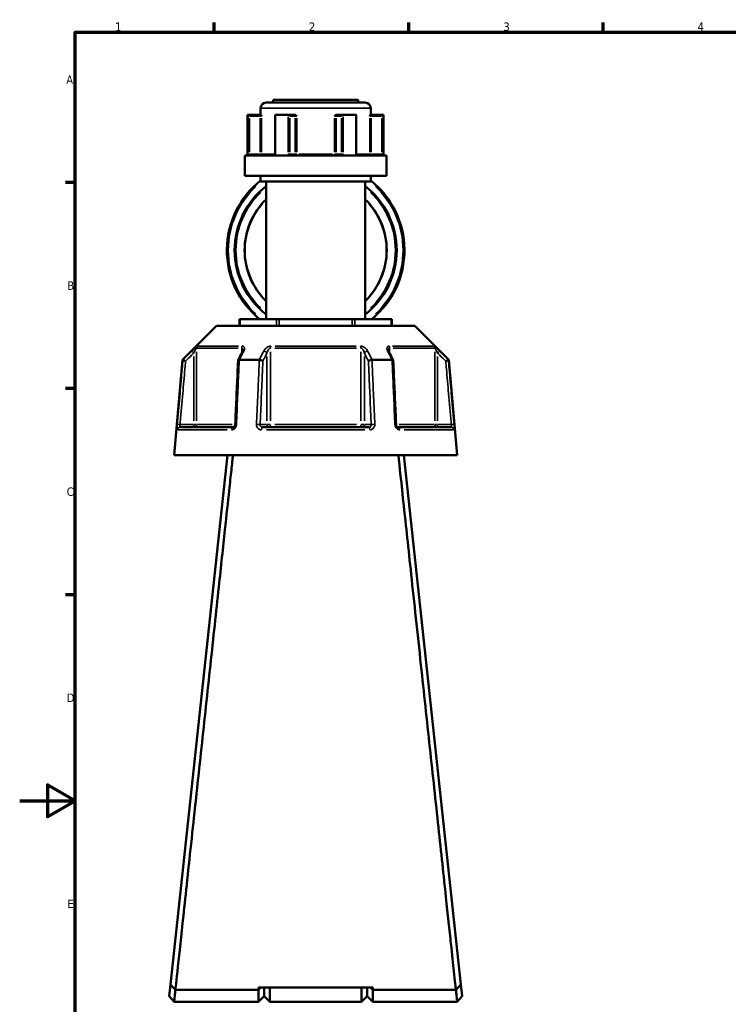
# Model space of a CAD drawing. Header units: millimetres. Extents: x 0 to 926, y 0 to 980.
# Tile 2 of 18: x 0 to 255, y 224 to 578. Entities that reach past the tile are written whole.
import ezdxf

# ---------------------------------------------------------------- set-up
doc = ezdxf.new("R2010")
doc.units = ezdxf.units.MM
for name, color, linetype, lineweight in [('Border (ANSI)', 7, 'Continuous', 70), ('Visible (ANSI)', 7, 'Continuous', 50), ('Visible Narrow (ANSI)', 7, 'Continuous', 35)]:
    doc.layers.add(name, color=color, linetype=linetype, lineweight=lineweight)
doc.styles.add('Note Text (ANSI)', font='tahoma.ttf')

# ---------------------------------------------------------------- blocks, each defined once
blk = doc.blocks.new('Borders Default Border')
at = {"layer": 'Border (ANSI)'}
for p, q in [((70.08, 574), (70.08, 577.45)), ((140.17, 574), (140.17, 577.45)), ((210.25, 574), (210.25, 577.45)), ((20, 519.75), (16.55, 519.75)), ((20, 445.5), (16.55, 445.5)), ((20, 371.25), (16.55, 371.25))]:
    blk.add_line(p, q, dxfattribs=at)
at = {"layer": 'Border (ANSI)', "flags": 128}
for points in [[(20, 20), (20, 574), (821, 574), (821, 20), (20, 20)], [(0, 297), (20, 297), (10, 302.77), (10, 291.23), (20, 297)]]:
    blk.add_lwpolyline(points, dxfattribs=at)
at = {"layer": 'Border (ANSI)', "char_height": 3.05, "attachment_point": 7, "style": 'Note Text (ANSI)'}
for s, insert in [('1', (34.35, 574.4)), ('2', (104.2, 574.4)), ('3', (174.26, 574.34)), ('4', (244.23, 574.4)), ('A', (16.78, 555.35)), ('B', (17.15, 481.1)), ('C', (16.95, 406.8)), ('D', (16.96, 332.6)), ('E', (17.21, 258.35))]:
    blk.add_mtext(s, dxfattribs=dict(at, insert=insert))

msp = doc.modelspace()

# ---------------------------------------------------------------- linework, layer by layer
at = {"layer": 'Visible (ANSI)'}
for p, q in [((86.788, 546.558), (86.788, 544.208)), ((88.788, 548.558), (124.488, 548.558)), ((91.338, 549.558), (121.938, 549.558)), ((91.338, 549.558), (91.338, 548.558)), ((121.938, 549.558), (121.938, 548.558)), ((126.488, 546.558), (126.488, 544.208)), ((82.138, 544.208), (82.272, 544.208)), ((82.138, 544.208), (82.138, 529.508)), ((86.602, 544.208), (82.272, 544.208)), ((82.278, 544.205), (82.775, 543.708)), ((86.963, 544.208), (86.602, 544.208)), ((91.989, 543.958), (91.989, 530.008)), ((92.238, 544.208), (96.672, 544.208)), ((98.837, 544.208), (96.672, 544.208)), ((99.076, 544.208), (98.837, 544.208)), ((114.439, 544.208), (114.2, 544.208)), ((116.604, 544.208), (114.439, 544.208)), ((116.604, 544.208), (121.038, 544.208)), ((121.287, 530.008), (121.287, 543.958)), ((126.674, 544.208), (126.313, 544.208)), ((131.004, 544.208), (126.674, 544.208)), ((130.501, 543.708), (130.998, 544.205)), ((131.004, 544.208), (131.138, 544.208)), ((131.138, 544.208), (131.138, 529.508)), ((81.138, 529.508), (132.138, 529.508)), ((81.138, 529.508), (81.138, 522.158)), ((132.138, 529.508), (132.138, 522.158)), ((81.138, 522.158), (132.138, 522.158)), ((86.788, 522.158), (86.788, 520.158)), ((126.488, 522.158), (126.488, 520.158)), ((86.788, 520.158), (126.488, 520.158)), ((88.788, 520.158), (88.788, 470.568)), ((124.488, 520.158), (124.488, 470.568)), ((79.253, 470.568), (79.387, 470.568)), ((79.253, 468.118), (79.253, 470.568)), ((79.387, 470.568), (92.579, 470.568)), ((92.579, 470.568), (93.445, 470.568)), ((93.445, 470.568), (119.831, 470.568)), ((119.831, 470.568), (120.697, 470.568)), ((120.697, 470.568), (133.889, 470.568)), ((133.889, 470.568), (134.023, 470.568)), ((134.023, 470.568), (134.023, 468.118)), ((70.889, 468.118), (58.639, 455.868)), ((70.889, 468.118), (142.387, 468.118)), ((142.387, 468.118), (154.637, 455.868)), ((58.639, 455.868), (55.638, 421.568)), ((58.639, 455.868), (58.82, 455.868)), ((79.125, 455.868), (86.333, 455.868)), ((126.943, 455.868), (134.151, 455.868)), ((154.456, 455.868), (154.637, 455.868)), ((154.637, 455.868), (157.638, 421.568)), ((57.809, 431.568), (76.941, 431.568)), ((87.506, 431.568), (125.77, 431.568)), ((136.335, 431.568), (155.467, 431.568)), ((74.838, 421.568), (54.313, 230.831)), ((55.638, 421.568), (157.638, 421.568)), ((158.963, 230.831), (138.438, 421.568)), ((54.313, 230.831), (53.852, 226.547)), ((159.424, 226.547), (158.963, 230.831)), ((56.108, 228.929), (56.108, 228.929)), ((86.088, 228.929), (56.116, 228.929)), ((127.188, 229.704), (86.088, 229.704)), ((86.898, 229.704), (86.088, 228.929)), ((86.088, 228.929), (86.088, 229.704)), ((86.088, 224.558), (86.088, 228.929)), ((88.088, 229.704), (88.088, 226.558)), ((88.088, 226.558), (88.088, 229.704)), ((90.088, 229.704), (90.088, 224.558)), ((123.188, 224.558), (123.188, 229.704)), ((125.188, 226.558), (125.188, 229.704)), ((125.188, 229.704), (125.188, 226.558)), ((127.188, 228.929), (126.378, 229.704)), ((127.188, 229.704), (127.188, 228.929)), ((127.188, 228.929), (127.188, 224.558)), ((157.16, 228.929), (127.188, 228.929)), ((157.168, 228.929), (157.168, 228.929)), ((55.638, 224.558), (53.852, 226.547)), ((55.638, 224.558), (86.088, 224.558)), ((88.088, 226.558), (86.088, 224.558)), ((88.088, 226.558), (90.088, 224.558)), ((90.088, 224.558), (123.188, 224.558)), ((125.188, 226.558), (123.188, 224.558)), ((125.188, 226.558), (127.188, 224.558)), ((127.188, 224.558), (157.638, 224.558)), ((159.424, 226.547), (157.638, 224.558))]:
    msp.add_line(p, q, dxfattribs=at)
for centre, radius, start, end in [((88.788, 546.558), 2, 90, 180), ((124.488, 546.558), 2, 0, 90), ((106.638, 495.363), 32, 128.33896, 230.79087), ((106.638, 495.363), 29.207, 127.67274, 232.32726), ((106.638, 495.363), 29.207, 307.67274, 52.32726), ((106.638, 495.363), 32, 309.20913, 51.66104), ((106.638, 495.363), 25.6, 134.20803, 225.79197), ((106.638, 495.363), 25.6, 314.20803, 45.79197)]:
    msp.add_arc(centre, radius, start, end, dxfattribs=at)
for centre, major_axis, ratio, start_param, end_param in [((92.489, 543.708), (-0.433, 0.433), 0.5773503, 5.8664565, 6.8067841), ((96.923, 543.708), (0.433, -0.433), 0.5773503, 1.0471976, 2.5111239), ((116.353, 543.708), (-0.433, -0.433), 0.5773503, 3.7720614, 5.2359878), ((120.787, 543.708), (0.433, 0.433), 0.5773503, 5.7595865, 6.6999141), ((6037.72, -11087.714), (198.252, -16295.014), 0.5090017, 3.9187165, 3.9189842), ((-5745.762, -10933.386), (196.526, 16077.194), 0.5090436, 5.5058211, 5.5060925)]:
    msp.add_ellipse(centre, major_axis=major_axis, ratio=ratio, start_param=start_param, end_param=end_param, dxfattribs=at)
for points in [[(82.272, 544.208), (82.274, 544.208), (82.276, 544.207), (82.278, 544.205)], [(92.195, 544.205), (92.209, 544.207), (92.224, 544.208), (92.238, 544.208)], [(96.672, 544.208), (96.688, 544.208), (96.705, 544.207), (96.721, 544.205)], [(116.555, 544.205), (116.571, 544.207), (116.588, 544.208), (116.604, 544.208)], [(121.038, 544.208), (121.052, 544.208), (121.067, 544.207), (121.081, 544.205)], [(130.998, 544.205), (131, 544.207), (131.002, 544.208), (131.004, 544.208)], [(58.82, 455.868), (58.82, 455.868), (58.821, 455.868), (58.822, 455.868)], [(79.104, 455.868), (79.111, 455.868), (79.118, 455.868), (79.125, 455.868)], [(86.333, 455.868), (86.34, 455.868), (86.348, 455.868), (86.356, 455.868)], [(126.92, 455.868), (126.928, 455.868), (126.936, 455.868), (126.943, 455.868)], [(134.151, 455.868), (134.158, 455.868), (134.165, 455.868), (134.172, 455.868)], [(154.454, 455.868), (154.455, 455.868), (154.456, 455.868), (154.456, 455.868)], [(56.116, 228.929), (56.113, 228.929), (56.111, 228.929), (56.108, 228.929)], [(157.168, 228.929), (157.165, 228.929), (157.163, 228.929), (157.16, 228.929)]]:
    msp.add_open_spline(points, degree=3, dxfattribs=at)
for points, knots in [([(86.963, 544.208), (86.974, 544.208), (86.986, 544.191), (87.014, 544.122), (87.028, 544.061), (87.059, 543.917), (87.075, 543.817), (87.094, 543.71), (87.094, 543.709), (87.094, 543.708)], [0.236796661, 0.236796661, 0.236796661, 0.236796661, 0.258427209, 0.258427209, 0.288047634, 0.288047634, 0.330048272, 0.330048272, 0.330344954, 0.330344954, 0.330344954, 0.330344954]), ([(99.076, 544.208), (99.155, 544.208), (99.233, 544.191), (99.411, 544.122), (99.501, 544.061), (99.679, 543.917), (99.773, 543.817), (99.872, 543.71), (99.873, 543.709), (99.873, 543.708)], [0.236796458, 0.236796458, 0.236796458, 0.236796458, 0.258426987, 0.258426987, 0.288047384, 0.288047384, 0.330047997, 0.330047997, 0.330344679, 0.330344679, 0.330344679, 0.330344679]), ([(113.403, 543.708), (113.403, 543.709), (113.404, 543.71), (113.503, 543.817), (113.597, 543.917), (113.775, 544.061), (113.865, 544.122), (114.043, 544.191), (114.121, 544.208), (114.2, 544.208)], [-0.000316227, -0.000316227, -0.000316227, -0.000316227, 0, 0, 0.044767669, 0.044767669, 0.076339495, 0.076339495, 0.09939507, 0.09939507, 0.09939507, 0.09939507]), ([(126.182, 543.708), (126.182, 543.709), (126.182, 543.71), (126.201, 543.817), (126.217, 543.917), (126.248, 544.061), (126.262, 544.122), (126.29, 544.191), (126.302, 544.208), (126.313, 544.208)], [-0.000316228, -0.000316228, -0.000316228, -0.000316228, 0, 0, 0.044767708, 0.044767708, 0.076339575, 0.076339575, 0.09939518, 0.09939518, 0.09939518, 0.09939518]), ([(91.688, 529.508), (91.704, 529.508), (91.722, 529.511), (91.766, 529.529), (91.793, 529.544), (91.846, 529.592), (91.872, 529.623), (91.918, 529.696), (91.937, 529.736), (91.967, 529.824), (91.978, 529.871), (91.988, 529.949), (91.989, 529.979), (91.989, 530.008)], [0.15574903, 0.15574903, 0.15574903, 0.15574903, 0.18730041, 0.18730041, 0.21885178, 0.21885178, 0.24759391, 0.24759391, 0.27342656, 0.27342656, 0.2985113, 0.2985113, 0.31350591, 0.31350591, 0.31350591, 0.31350591]), ([(121.287, 530.008), (121.287, 529.959), (121.292, 529.91), (121.311, 529.816), (121.325, 529.772), (121.36, 529.692), (121.381, 529.656), (121.427, 529.596), (121.451, 529.572), (121.499, 529.534), (121.523, 529.523), (121.56, 529.51), (121.575, 529.508), (121.588, 529.508)], [0.631886, 0.631886, 0.631886, 0.631886, 0.65674575, 0.65674575, 0.68167517, 0.68167517, 0.70694048, 0.70694048, 0.73333976, 0.73333976, 0.76349458, 0.76349458, 0.78964289, 0.78964289, 0.78964289, 0.78964289]), ([(80.391, 459.303), (80.391, 459.289), (80.39, 459.268), (80.384, 459.218), (80.378, 459.188), (80.363, 459.122), (80.353, 459.085), (80.327, 459.006), (80.311, 458.964), (80.274, 458.876), (80.253, 458.83), (80.229, 458.783)], [0.20265986, 0.20265986, 0.20265986, 0.20265986, 0.23121109, 0.23121109, 0.25976233, 0.25976233, 0.28831356, 0.28831356, 0.3168648, 0.3168648, 0.34541603, 0.34541603, 0.34541603, 0.34541603]), ([(133.047, 458.783), (133.023, 458.83), (133.002, 458.876), (132.965, 458.964), (132.949, 459.006), (132.923, 459.085), (132.913, 459.122), (132.898, 459.188), (132.892, 459.218), (132.886, 459.268), (132.885, 459.289), (132.885, 459.303)], [0, 0, 0, 0, 0.02855139, 0.02855139, 0.05710278, 0.05710278, 0.08565416, 0.08565416, 0.11420555, 0.11420555, 0.14275694, 0.14275694, 0.14275694, 0.14275694]), ([(59.782, 455.418), (59.781, 455.419), (59.779, 455.42), (59.66, 455.476), (59.542, 455.531), (59.321, 455.634), (59.219, 455.682), (59.042, 455.765), (58.969, 455.799), (58.864, 455.848), (58.832, 455.863), (58.822, 455.868)], [-0.15371258, -0.15371258, -0.15371258, -0.15371258, -0.15323729, -0.15323729, -0.11409168, -0.11409168, -0.07545593, -0.07545593, -0.03695789, -0.03695789, 0, 0, 0, 0]), ([(78.668, 455.645), (78.601, 454.109), (78.534, 452.574), (78.399, 449.503), (78.331, 447.967), (78.196, 444.896), (78.129, 443.361), (77.994, 440.29), (77.927, 438.754), (77.792, 435.683), (77.725, 434.148), (77.657, 432.612)], [0.585191, 0.585191, 0.585191, 0.585191, 1.0476138, 1.0476138, 1.5100365, 1.5100365, 1.9724593, 1.9724593, 2.4348821, 2.4348821, 2.8973048, 2.8973048, 2.8973048, 2.8973048]), ([(79.104, 455.868), (79.003, 455.863), (78.916, 455.848), (78.775, 455.799), (78.724, 455.765), (78.679, 455.699), (78.67, 455.673), (78.668, 455.645)], [-0.153595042, -0.153595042, -0.153595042, -0.153595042, -0.116550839, -0.116550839, -0.077962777, -0.077962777, -0.055255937, -0.055255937, -0.055255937, -0.055255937]), ([(87.627, 455.418), (87.626, 455.419), (87.625, 455.42), (87.565, 455.476), (87.486, 455.531), (87.298, 455.634), (87.19, 455.682), (86.956, 455.765), (86.832, 455.799), (86.586, 455.848), (86.467, 455.863), (86.356, 455.868)], [-0.15371258, -0.15371258, -0.15371258, -0.15371258, -0.15323743, -0.15323743, -0.11409174, -0.11409174, -0.0754562, -0.0754562, -0.03695796, -0.03695796, 0, 0, 0, 0]), ([(126.92, 455.868), (126.809, 455.863), (126.69, 455.848), (126.444, 455.799), (126.32, 455.765), (126.086, 455.682), (125.978, 455.634), (125.79, 455.531), (125.711, 455.476), (125.651, 455.42), (125.65, 455.419), (125.649, 455.418)], [-0.15359506, -0.15359506, -0.15359506, -0.15359506, -0.11655085, -0.11655085, -0.07796276, -0.07796276, -0.03923705, -0.03923705, 0, 0, 0.00047625, 0.00047625, 0.00047625, 0.00047625]), ([(134.608, 455.645), (134.606, 455.673), (134.597, 455.699), (134.552, 455.765), (134.501, 455.799), (134.36, 455.848), (134.273, 455.863), (134.172, 455.868)], [-0.098110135, -0.098110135, -0.098110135, -0.098110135, -0.075456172, -0.075456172, -0.036957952, -0.036957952, 0, 0, 0, 0]), ([(135.619, 432.612), (135.551, 434.148), (135.484, 435.683), (135.349, 438.754), (135.282, 440.29), (135.147, 443.361), (135.079, 444.896), (134.945, 447.967), (134.877, 449.503), (134.742, 452.574), (134.675, 454.109), (134.608, 455.645)], [1.2046153, 1.2046153, 1.2046153, 1.2046153, 1.6670381, 1.6670381, 2.1294609, 2.1294609, 2.5918836, 2.5918836, 3.0543064, 3.0543064, 3.5167292, 3.5167292, 3.5167292, 3.5167292]), ([(154.454, 455.868), (154.444, 455.863), (154.412, 455.848), (154.307, 455.799), (154.234, 455.765), (154.057, 455.682), (153.955, 455.634), (153.734, 455.531), (153.616, 455.476), (153.497, 455.42), (153.495, 455.419), (153.494, 455.418)], [-0.15359492, -0.15359492, -0.15359492, -0.15359492, -0.11655078, -0.11655078, -0.07796289, -0.07796289, -0.03923697, -0.03923697, 0, 0, 0.0004764, 0.0004764, 0.0004764, 0.0004764]), ([(77.657, 432.612), (77.653, 432.513), (77.638, 432.413), (77.589, 432.222), (77.555, 432.131), (77.473, 431.966), (77.426, 431.893), (77.325, 431.768), (77.271, 431.717), (77.164, 431.636), (77.112, 431.609), (77.017, 431.574), (76.976, 431.568), (76.941, 431.568)], [0, 0, 0, 0, 0.05067005, 0.05067005, 0.10084685, 0.10084685, 0.1507669, 0.1507669, 0.20138762, 0.20138762, 0.25586434, 0.25586434, 0.31481094, 0.31481094, 0.31481094, 0.31481094]), ([(136.335, 431.568), (136.298, 431.568), (136.253, 431.575), (136.146, 431.617), (136.083, 431.653), (135.963, 431.756), (135.908, 431.816), (135.808, 431.958), (135.763, 432.038), (135.69, 432.212), (135.662, 432.306), (135.63, 432.472), (135.622, 432.542), (135.619, 432.612)], [0, 0, 0, 0, 0.06296271, 0.06296271, 0.12592542, 0.12592542, 0.17893056, 0.17893056, 0.22915943, 0.22915943, 0.27910739, 0.27910739, 0.31481354, 0.31481354, 0.31481354, 0.31481354]), ([(56.108, 228.929), (56.231, 230.069), (56.612, 233.6), (57.754, 244.187), (58.456, 250.698), (60.197, 266.858), (61.259, 276.717), (63.393, 296.529), (64.439, 306.238), (65.503, 316.125), (66.035, 321.069), (66.572, 326.056), (67.642, 336.006), (68.176, 340.969), (69.229, 350.756), (69.748, 355.581), (70.759, 364.982), (71.251, 369.559), (72.126, 377.7), (72.514, 381.313), (73.257, 388.226), (73.612, 391.525), (74.515, 399.935), (75.027, 404.695), (75.762, 411.538), (76.024, 413.983), (76.483, 418.251), (76.679, 420.075), (76.839, 421.568)], [-3.0502154, -3.0502154, -3.0502154, -3.0502154, -2.6700963, -2.6700963, -2.3411623, -2.3411623, -1.985675, -1.985675, -1.6839871, -1.6839871, -1.6839871, -1.5331432, -1.5331432, -1.3822992, -1.3822992, -1.2314553, -1.2314553, -1.0806113, -1.0806113, -0.952394, -0.952394, -0.8241766, -0.8241766, -0.6062071, -0.6062071, -0.4615453, -0.4615453, -0.3168834, -0.3168834, -0.3168834, -0.3168834]), ([(136.437, 421.568), (136.861, 417.62), (137.535, 411.345), (139.161, 396.207), (140.059, 387.848), (142.137, 368.514), (143.334, 357.382), (145.626, 336.075), (146.709, 326.012), (147.773, 316.125), (148.305, 311.181), (148.833, 306.282), (149.866, 296.682), (150.373, 291.982), (151.352, 282.886), (151.826, 278.492), (152.729, 270.106), (153.159, 266.116), (153.905, 259.192), (154.229, 256.189), (154.832, 250.589), (155.112, 247.992), (155.803, 241.585), (156.168, 238.201), (156.65, 233.729), (156.809, 232.253), (157.043, 230.084), (157.122, 229.348), (157.168, 228.929)], [0.3168834, 0.3168834, 0.3168834, 0.3168834, 0.6992602, 0.6992602, 1.0272087, 1.0272087, 1.3822992, 1.3822992, 1.6839871, 1.6839871, 1.6839871, 1.8348311, 1.8348311, 1.985675, 1.985675, 2.1365189, 2.1365189, 2.2873629, 2.2873629, 2.4155802, 2.4155802, 2.5437976, 2.5437976, 2.7617671, 2.7617671, 2.9107735, 2.9107735, 3.0502154, 3.0502154, 3.0502154, 3.0502154]), ([(56.108, 228.929), (55.81, 229.245), (55.511, 229.562), (54.913, 230.195), (54.612, 230.514), (54.313, 230.831)], [-0.28272069, -0.28272069, -0.28272069, -0.28272069, -0.14230343, -0.14230343, 0, 0, 0, 0]), ([(158.963, 230.831), (158.666, 230.517), (158.367, 230.2), (157.769, 229.566), (157.468, 229.247), (157.168, 228.929)], [-0.28270286, -0.28270286, -0.28270286, -0.28270286, -0.14137098, -0.14137098, 0, 0, 0, 0]), ([(55.638, 224.559), (55.638, 224.559), (55.641, 224.583), (55.671, 224.857), (55.752, 225.595), (55.946, 227.373), (56.026, 228.105), (56.116, 228.929)], [3.14159265, 3.14159265, 3.14159265, 3.14159265, 3.25804905, 3.25804905, 3.78203526, 3.78203526, 4.05946456, 4.05946456, 4.05946456, 4.05946456]), ([(157.16, 228.929), (157.25, 228.105), (157.33, 227.373), (157.524, 225.595), (157.605, 224.857), (157.635, 224.583), (157.638, 224.559), (157.638, 224.559)], [-4.05946456, -4.05946456, -4.05946456, -4.05946456, -3.78203526, -3.78203526, -3.25804905, -3.25804905, -3.14159265, -3.14159265, -3.14159265, -3.14159265])]:
    msp.add_open_spline(points, degree=3, knots=knots, dxfattribs=at)
at = {"layer": 'Visible Narrow (ANSI)'}
for p, q in [((126.244, 546.558), (87.032, 546.558)), ((82.278, 543.496), (82.278, 530.718)), ((82.775, 530.693), (82.775, 543.023)), ((82.966, 543.708), (86.41, 543.708)), ((86.602, 544.207), (86.602, 543.747)), ((86.602, 543.023), (86.602, 530.693)), ((86.637, 543.708), (87.087, 543.708)), ((87.094, 530.693), (87.094, 543.023)), ((92.195, 530.718), (92.195, 543.496)), ((96.721, 543.496), (96.721, 530.718)), ((97.356, 530.693), (97.356, 543.023)), ((97.452, 543.708), (99.174, 543.708)), ((99.27, 543.023), (99.27, 530.693)), ((99.288, 543.708), (99.84, 543.708)), ((99.873, 530.693), (99.873, 543.023)), ((113.403, 543.023), (113.403, 530.693)), ((113.436, 543.708), (113.988, 543.708)), ((114.006, 530.693), (114.006, 543.023)), ((114.102, 543.708), (115.824, 543.708)), ((115.919, 543.023), (115.919, 530.693)), ((116.555, 530.718), (116.555, 543.496)), ((121.081, 543.496), (121.081, 530.718)), ((126.182, 543.023), (126.182, 530.693)), ((126.189, 543.708), (126.639, 543.708)), ((126.674, 543.747), (126.674, 544.207)), ((126.674, 530.693), (126.674, 543.023)), ((126.866, 543.708), (130.31, 543.708)), ((130.501, 543.023), (130.501, 530.693)), ((130.998, 530.718), (130.998, 543.496)), ((82.738, 530.008), (82.283, 530.008)), ((86.41, 530.008), (82.966, 530.008)), ((86.602, 529.969), (86.602, 529.51)), ((87.087, 530.008), (86.637, 530.008)), ((87.2, 530.008), (91.617, 530.008)), ((92.176, 530.008), (91.99, 530.008)), ((97.337, 530.008), (96.755, 530.008)), ((99.174, 530.008), (97.452, 530.008)), ((99.84, 530.008), (99.288, 530.008)), ((100.526, 530.008), (112.75, 530.008)), ((113.988, 530.008), (113.436, 530.008)), ((115.824, 530.008), (114.102, 530.008)), ((116.521, 530.008), (115.939, 530.008)), ((121.286, 530.008), (121.1, 530.008)), ((121.659, 530.008), (126.076, 530.008)), ((126.639, 530.008), (126.189, 530.008)), ((126.674, 529.51), (126.674, 529.969)), ((130.31, 530.008), (126.866, 530.008)), ((130.993, 530.008), (130.538, 530.008)), ((79.387, 468.241), (79.387, 470.446)), ((92.579, 470.446), (92.579, 468.241)), ((93.445, 468.241), (93.445, 470.446)), ((119.831, 470.446), (119.831, 468.241)), ((120.697, 468.241), (120.697, 470.446)), ((133.889, 470.446), (133.889, 468.241)), ((62.011, 459.035), (62.656, 458.387)), ((63.7, 433.945), (63.7, 458.726)), ((78.707, 460.103), (63.962, 460.103)), ((64.25, 460.81), (78.895, 460.81)), ((80.005, 460.015), (80.005, 458.425)), ((90.333, 433.945), (90.333, 458.726)), ((121.383, 460.103), (91.893, 460.103)), ((91.993, 460.81), (121.283, 460.81)), ((122.943, 458.726), (122.943, 433.945)), ((133.271, 458.425), (133.271, 460.015)), ((134.381, 460.81), (149.026, 460.81)), ((149.314, 460.103), (134.569, 460.103)), ((149.576, 458.726), (149.576, 433.945)), ((150.62, 458.387), (151.265, 459.035)), ((62.71, 457.045), (62.71, 433.856)), ((89.09, 457.045), (89.09, 433.856)), ((124.186, 433.856), (124.186, 457.045)), ((150.566, 433.856), (150.566, 457.045)), ((57.702, 432.575), (56.792, 432.655)), ((74.765, 430.655), (57.108, 430.655)), ((62.463, 432.568), (58.023, 432.568)), ((62.71, 432.49), (62.71, 431.571)), ((63.688, 432.568), (62.781, 432.568)), ((63.935, 432.568), (76.544, 432.568)), ((88.967, 432.568), (86.747, 432.568)), ((124.295, 430.655), (88.981, 430.655)), ((90.265, 432.568), (89.128, 432.568)), ((91.893, 432.568), (121.383, 432.568)), ((124.148, 432.568), (123.011, 432.568)), ((126.529, 432.568), (124.309, 432.568)), ((136.732, 432.568), (149.341, 432.568)), ((156.168, 430.655), (138.511, 430.655)), ((150.495, 432.568), (149.588, 432.568)), ((150.566, 431.571), (150.566, 432.49)), ((155.253, 432.568), (150.813, 432.568)), ((156.484, 432.655), (155.574, 432.575))]:
    msp.add_line(p, q, dxfattribs=at)
for radius, start, end in [(31.5, 133.27263, 226.72737), (31.5, 313.27263, 46.72737), (28.707, 133.6026, 226.3974), (28.707, 313.6026, 46.3974), (25.454, 139.07662, 220.92338), (25.454, 319.07662, 40.92338)]:
    msp.add_arc((106.638, 495.363), radius, start, end, dxfattribs=at)
for centre, major_axis, ratio, start_param, end_param in [((98.837, 543.708), (0, 0.5), 0.8660254, 4.7909288, 6.2046455), ((114.439, 543.708), (0, 0.5), 0.8660254, 0.0785398, 1.4922565), ((86.602, 530.008), (0, -0.5), 0.9845793, 0.0785398, 1.4922565), ((99.703, 530.008), (0, -0.5), 0.8660254, 4.7909288, 6.2046455), ((99.703, 530.008), (0, -0.5), 0.3407884, 0.0785398, 1.4922565), ((113.573, 530.008), (0, -0.5), 0.3407884, 4.7909288, 6.2046455), ((113.573, 530.008), (0, -0.5), 0.8660254, 0.0785398, 1.4922565), ((126.674, 530.008), (0, -0.5), 0.9845793, 4.7909288, 6.2046455), ((64.69, 460.103), (0, -1), 0.9904959, 3.9662607, 4.6731191), ((80.62, 460.103), (0, 1), 0.6143631, 0.8246681, 1.5315264), ((81.123, 458.334), (-0.894, 0.449), 0.6136988, 5.5048942, 6.2422226), ((88.224, 458.334), (-0.894, 0.449), 0.6136988, 3.9026286, 5.2571626), ((90.709, 460.103), (0, -1), 0.3761328, 3.9662607, 4.6731191), ((122.567, 460.103), (0, 1), 0.3761328, 4.7516589, 5.4585172), ((125.052, 458.334), (-0.894, -0.449), 0.6136988, 4.1676154, 5.5221494), ((132.153, 458.334), (0.894, 0.449), 0.6136988, 0.0409627, 0.7782911), ((132.656, 460.103), (0, -1), 0.6143631, 1.6100662, 2.3169246), ((148.585, 460.103), (0, 1), 0.9904959, 4.7516589, 5.4585172), ((57.809, 430.568), (0, 1), 0.992287, 0.0741765, 1.4093534), ((62.71, 432.568), (0, -1), 0.9904959, 0.0785398, 1.4922565), ((76.941, 430.568), (0, 1), 0.6034974, 0.0741765, 1.4093534), ((78.656, 432.568), (-0.999, 0.044), 0.0757423, 5.369153, 6.2350783), ((85.758, 432.568), (0.999, -0.044), 0.0757423, 0.5996329, 1.9382948), ((87.506, 430.568), (0, 1), 0.3887896, 0.0741765, 1.4093534), ((89.957, 432.568), (0, -1), 0.8660254, 4.7909288, 6.2046455), ((89.957, 432.568), (0, -1), 0.3761328, 0.0785398, 1.4922565), ((123.319, 432.568), (0, -1), 0.3761328, 4.7909288, 6.2046455), ((123.319, 432.568), (0, -1), 0.8660254, 0.0785398, 1.4922565), ((125.77, 430.568), (0, 1), 0.3887896, 4.8738319, 6.2090088), ((127.518, 432.568), (0.999, 0.044), 0.0757423, 1.2032978, 2.5419597), ((134.62, 432.568), (0.999, 0.044), 0.0757423, 0.048107, 0.9140323), ((136.335, 430.568), (0, 1), 0.6034974, 4.8738319, 6.2090088), ((150.566, 432.568), (0, -1), 0.9904959, 4.7909288, 6.2046455), ((155.467, 430.568), (0, 1), 0.992287, 4.8738319, 6.2090088)]:
    msp.add_ellipse(centre, major_axis=major_axis, ratio=ratio, start_param=start_param, end_param=end_param, dxfattribs=at)
for points, knots in [([(82.278, 530.008), (82.278, 529.944), (82.278, 529.879), (82.282, 529.714), (82.286, 529.616), (82.292, 529.52), (82.292, 529.514), (82.293, 529.508)], [0.631886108, 0.631886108, 0.631886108, 0.631886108, 0.651250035, 0.651250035, 0.682232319, 0.682232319, 0.684271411, 0.684271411, 0.684271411, 0.684271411]), ([(82.903, 529.508), (82.896, 529.508), (82.889, 529.51), (82.858, 529.526), (82.836, 529.561), (82.806, 529.656), (82.796, 529.708), (82.783, 529.812), (82.779, 529.861), (82.776, 529.944), (82.775, 529.976), (82.775, 530.008)], [-0.78964304, -0.78964304, -0.78964304, -0.78964304, -0.77486935, -0.77486935, -0.72250929, -0.72250929, -0.68223232, -0.68223232, -0.65125004, -0.65125004, -0.63188611, -0.63188611, -0.63188611, -0.63188611]), ([(92.084, 529.508), (92.116, 529.575), (92.141, 529.646), (92.183, 529.813), (92.195, 529.911), (92.195, 530.008)], [0.261120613, 0.261120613, 0.261120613, 0.261120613, 0.28428582, 0.28428582, 0.313505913, 0.313505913, 0.313505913, 0.313505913]), ([(96.721, 530.008), (96.721, 529.944), (96.727, 529.879), (96.757, 529.714), (96.791, 529.616), (96.841, 529.52), (96.844, 529.514), (96.847, 529.508)], [0.63188605, 0.63188605, 0.63188605, 0.63188605, 0.651253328, 0.651253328, 0.682240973, 0.682240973, 0.684271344, 0.684271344, 0.684271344, 0.684271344]), ([(97.854, 529.508), (97.829, 529.508), (97.804, 529.51), (97.694, 529.526), (97.612, 529.561), (97.492, 529.656), (97.449, 529.708), (97.393, 529.812), (97.375, 529.861), (97.36, 529.944), (97.356, 529.976), (97.356, 530.008)], [-0.78964294, -0.78964294, -0.78964294, -0.78964294, -0.77489403, -0.77489403, -0.72252491, -0.72252491, -0.68224097, -0.68224097, -0.65125333, -0.65125333, -0.63188605, -0.63188605, -0.63188605, -0.63188605]), ([(115.919, 530.008), (115.919, 529.976), (115.916, 529.944), (115.901, 529.861), (115.883, 529.812), (115.827, 529.708), (115.784, 529.656), (115.664, 529.561), (115.582, 529.526), (115.472, 529.51), (115.447, 529.508), (115.422, 529.508)], [-0.63188605, -0.63188605, -0.63188605, -0.63188605, -0.61251883, -0.61251883, -0.58153129, -0.58153129, -0.54124748, -0.54124748, -0.48887853, -0.48887853, -0.47412916, -0.47412916, -0.47412916, -0.47412916]), ([(116.429, 529.508), (116.432, 529.514), (116.435, 529.52), (116.485, 529.616), (116.519, 529.714), (116.549, 529.879), (116.555, 529.944), (116.555, 530.008)], [0.579500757, 0.579500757, 0.579500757, 0.579500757, 0.58153129, 0.58153129, 0.612518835, 0.612518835, 0.63188605, 0.63188605, 0.63188605, 0.63188605]), ([(121.081, 530.008), (121.081, 529.944), (121.087, 529.879), (121.113, 529.714), (121.143, 529.616), (121.187, 529.52), (121.189, 529.514), (121.192, 529.508)], [0.631886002, 0.631886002, 0.631886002, 0.631886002, 0.65125392, 0.65125392, 0.682242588, 0.682242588, 0.684271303, 0.684271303, 0.684271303, 0.684271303]), ([(130.501, 530.008), (130.501, 529.96), (130.5, 529.911), (130.492, 529.79), (130.483, 529.721), (130.454, 529.591), (130.43, 529.54), (130.393, 529.512), (130.383, 529.508), (130.372, 529.508)], [-0.2354349, -0.2354349, -0.2354349, -0.2354349, -0.20621481, -0.20621481, -0.15946266, -0.15946266, -0.09868487, -0.09868487, -0.07767797, -0.07767797, -0.07767797, -0.07767797]), ([(130.983, 529.508), (130.988, 529.575), (130.991, 529.646), (130.997, 529.813), (130.998, 529.911), (130.998, 530.008)], [0.183049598, 0.183049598, 0.183049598, 0.183049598, 0.206214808, 0.206214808, 0.235434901, 0.235434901, 0.235434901, 0.235434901]), ([(62.005, 459.041), (61.745, 458.781), (61.484, 458.521), (61.223, 458.262), (60.422, 457.464), (59.621, 456.666), (58.82, 455.868)], [-0.97913562, -0.97913562, -0.97913562, -0.97913562, -0.86869802, -0.86869802, -0.86869802, -0.52954924, -0.52954924, -0.52954924, -0.52954924]), ([(59.782, 455.418), (60.497, 456.131), (61.212, 456.843), (61.927, 457.554), (62.188, 457.814), (62.449, 458.074), (62.71, 458.334)], [0.56601548, 0.56601548, 0.56601548, 0.56601548, 0.86869802, 0.86869802, 0.86869802, 0.97913562, 0.97913562, 0.97913562, 0.97913562]), ([(63.99, 460.81), (63.958, 460.81), (63.885, 460.767), (63.554, 460.517), (63.198, 460.193), (62.563, 459.591), (62.283, 459.317), (62.005, 459.041)], [-0.34541645, -0.34541645, -0.34541645, -0.34541645, -0.27620858, -0.27620858, -0.11734182, -0.11734182, 0, 0, 0, 0]), ([(62.71, 458.334), (62.848, 458.61), (62.988, 458.884), (63.305, 459.486), (63.483, 459.81), (63.648, 460.06), (63.684, 460.103), (63.7, 460.103)], [0, 0, 0, 0, 0.11734182, 0.11734182, 0.27620858, 0.27620858, 0.34541645, 0.34541645, 0.34541645, 0.34541645]), ([(79.125, 455.868), (79.525, 456.666), (79.924, 457.464), (80.324, 458.261), (80.454, 458.521), (80.584, 458.781), (80.714, 459.041)], [-1.97914638, -1.97914638, -1.97914638, -1.97914638, -1.64003211, -1.64003211, -1.64003211, -1.52956, -1.52956, -1.52956, -1.52956]), ([(80.005, 460.103), (80.039, 460.103), (80.072, 460.097), (80.15, 460.067), (80.192, 460.035), (80.276, 459.931), (80.312, 459.851), (80.362, 459.674), (80.377, 459.578), (80.389, 459.42), (80.391, 459.362), (80.391, 459.303)], [0, 0, 0, 0, 0.02585168, 0.02585168, 0.06721438, 0.06721438, 0.12288915, 0.12288915, 0.17445287, 0.17445287, 0.20265986, 0.20265986, 0.20265986, 0.20265986]), ([(80.714, 459.041), (80.825, 459.262), (80.904, 459.482), (80.98, 459.864), (80.988, 460.031), (80.946, 460.285), (80.915, 460.381), (80.812, 460.558), (80.737, 460.638), (80.566, 460.742), (80.479, 460.774), (80.32, 460.804), (80.254, 460.81), (80.185, 460.81)], [-0.34541603, -0.34541603, -0.34541603, -0.34541603, -0.25141662, -0.25141662, -0.17445287, -0.17445287, -0.12288915, -0.12288915, -0.06721438, -0.06721438, -0.02585168, -0.02585168, 0, 0, 0, 0]), ([(87.929, 459.041), (87.799, 458.781), (87.668, 458.521), (87.537, 458.262), (87.135, 457.464), (86.734, 456.666), (86.333, 455.868)], [-2.9717419, -2.9717419, -2.9717419, -2.9717419, -2.86130766, -2.86130766, -2.86130766, -2.52215552, -2.52215552, -2.52215552, -2.52215552]), ([(87.627, 455.418), (87.984, 456.131), (88.342, 456.843), (88.699, 457.555), (88.83, 457.814), (88.96, 458.074), (89.09, 458.334)], [2.55862177, 2.55862177, 2.55862177, 2.55862177, 2.86130766, 2.86130766, 2.86130766, 2.9717419, 2.9717419, 2.9717419, 2.9717419]), ([(90.443, 460.81), (90.241, 460.81), (90.026, 460.773), (89.294, 460.538), (88.84, 460.204), (88.259, 459.591), (88.068, 459.317), (87.929, 459.041)], [-0.34541684, -0.34541684, -0.34541684, -0.34541684, -0.28109054, -0.28109054, -0.11734182, -0.11734182, 0, 0, 0, 0]), ([(89.09, 458.334), (89.16, 458.61), (89.254, 458.884), (89.543, 459.497), (89.767, 459.831), (90.128, 460.066), (90.233, 460.103), (90.333, 460.103)], [0, 0, 0, 0, 0.11734182, 0.11734182, 0.28109054, 0.28109054, 0.34541684, 0.34541684, 0.34541684, 0.34541684]), ([(125.347, 459.041), (125.235, 459.262), (125.091, 459.482), (124.767, 459.865), (124.599, 460.031), (124.28, 460.285), (124.142, 460.381), (123.834, 460.558), (123.662, 460.638), (123.352, 460.742), (123.216, 460.774), (122.998, 460.804), (122.914, 460.81), (122.833, 460.81)], [-0.345416, -0.345416, -0.345416, -0.345416, -0.25131567, -0.25131567, -0.17440412, -0.17440412, -0.12292214, -0.12292214, -0.06721438, -0.06721438, -0.02585168, -0.02585168, 0, 0, 0, 0]), ([(122.943, 460.103), (122.983, 460.103), (123.024, 460.097), (123.132, 460.067), (123.199, 460.035), (123.352, 459.931), (123.436, 459.851), (123.588, 459.674), (123.657, 459.578), (123.814, 459.324), (123.898, 459.158), (124.058, 458.775), (124.13, 458.555), (124.186, 458.334)], [0, 0, 0, 0, 0.02585168, 0.02585168, 0.06721438, 0.06721438, 0.12292214, 0.12292214, 0.17440412, 0.17440412, 0.25131567, 0.25131567, 0.345416, 0.345416, 0.345416, 0.345416]), ([(124.186, 458.334), (124.316, 458.074), (124.446, 457.814), (124.577, 457.555), (124.934, 456.843), (125.292, 456.131), (125.649, 455.418)], [1.52956, 1.52956, 1.52956, 1.52956, 1.63999425, 1.63999425, 1.63999425, 1.94268014, 1.94268014, 1.94268014, 1.94268014]), ([(126.943, 455.868), (126.542, 456.666), (126.141, 457.464), (125.739, 458.262), (125.608, 458.521), (125.477, 458.781), (125.347, 459.041)], [-1.97914638, -1.97914638, -1.97914638, -1.97914638, -1.63999425, -1.63999425, -1.63999425, -1.52956, -1.52956, -1.52956, -1.52956]), ([(133.091, 460.81), (132.923, 460.81), (132.777, 460.775), (132.358, 460.545), (132.269, 460.208), (132.334, 459.591), (132.424, 459.317), (132.562, 459.041)], [-0.34541683, -0.34541683, -0.34541683, -0.34541683, -0.28278882, -0.28278882, -0.11734182, -0.11734182, 0, 0, 0, 0]), ([(132.562, 459.041), (132.692, 458.781), (132.822, 458.521), (132.952, 458.261), (133.352, 457.464), (133.751, 456.666), (134.151, 455.868)], [-2.74525, -2.74525, -2.74525, -2.74525, -2.63478434, -2.63478434, -2.63478434, -2.29566362, -2.29566362, -2.29566362, -2.29566362]), ([(132.885, 459.304), (132.885, 459.6), (132.934, 459.864), (133.117, 460.068), (133.188, 460.103), (133.271, 460.103)], [0.14275694, 0.14275694, 0.14275694, 0.14275694, 0.28278882, 0.28278882, 0.34541683, 0.34541683, 0.34541683, 0.34541683]), ([(151.271, 459.041), (151.047, 459.263), (150.822, 459.484), (150.423, 459.868), (150.247, 460.033), (149.971, 460.286), (149.865, 460.381), (149.66, 460.558), (149.563, 460.638), (149.424, 460.742), (149.375, 460.774), (149.316, 460.804), (149.298, 460.81), (149.286, 460.81)], [-0.34541583, -0.34541583, -0.34541583, -0.34541583, -0.25081718, -0.25081718, -0.17415567, -0.17415567, -0.12305037, -0.12305037, -0.06721438, -0.06721438, -0.02585168, -0.02585168, 0, 0, 0, 0]), ([(149.576, 460.103), (149.582, 460.103), (149.591, 460.097), (149.62, 460.067), (149.644, 460.035), (149.714, 459.931), (149.762, 459.851), (149.864, 459.674), (149.917, 459.579), (150.055, 459.326), (150.143, 459.16), (150.342, 458.777), (150.455, 458.556), (150.566, 458.334)], [0, 0, 0, 0, 0.02585168, 0.02585168, 0.06721438, 0.06721438, 0.12305037, 0.12305037, 0.17415567, 0.17415567, 0.25081718, 0.25081718, 0.34541583, 0.34541583, 0.34541583, 0.34541583]), ([(150.566, 458.334), (150.827, 458.074), (151.088, 457.814), (151.349, 457.555), (152.064, 456.843), (152.779, 456.131), (153.494, 455.418)], [1.52956, 1.52956, 1.52956, 1.52956, 1.63999115, 1.63999115, 1.63999115, 1.94268014, 1.94268014, 1.94268014, 1.94268014]), ([(154.456, 455.868), (153.655, 456.666), (152.854, 457.464), (152.053, 458.262), (151.792, 458.521), (151.531, 458.781), (151.271, 459.041)], [-1.97914638, -1.97914638, -1.97914638, -1.97914638, -1.63999115, -1.63999115, -1.63999115, -1.52956, -1.52956, -1.52956, -1.52956]), ([(58.822, 455.868), (58.729, 454.807), (58.635, 453.746), (58.284, 449.74), (58.025, 446.796), (57.766, 443.851), (57.467, 440.439), (57.167, 437.027), (56.839, 433.295), (56.811, 432.975), (56.783, 432.655)], [-3.5347812, -3.5347812, -3.5347812, -3.5347812, -3.2152251, -3.2152251, -2.32853, -2.32853, -2.32853, -1.300862, -1.300862, -1.2046153, -1.2046153, -1.2046153, -1.2046153]), ([(57.776, 432.568), (57.804, 432.888), (57.832, 433.207), (58.16, 436.939), (58.459, 440.352), (58.759, 443.764), (59.017, 446.709), (59.276, 449.653), (59.617, 453.538), (59.7, 454.478), (59.782, 455.418)], [1.2046153, 1.2046153, 1.2046153, 1.2046153, 1.300862, 1.300862, 2.32853, 2.32853, 2.32853, 3.2152251, 3.2152251, 3.4984336, 3.4984336, 3.4984336, 3.4984336]), ([(78.088, 432.655), (78.102, 432.975), (78.116, 433.295), (78.279, 437.027), (78.428, 440.439), (78.578, 443.851), (78.707, 446.796), (78.836, 449.74), (79.011, 453.746), (79.057, 454.807), (79.104, 455.868)], [-2.8973048, -2.8973048, -2.8973048, -2.8973048, -2.8010582, -2.8010582, -1.7733902, -1.7733902, -1.7733902, -0.8866951, -0.8866951, -0.5671389, -0.5671389, -0.5671389, -0.5671389]), ([(86.356, 455.868), (86.309, 454.807), (86.262, 453.746), (86.086, 449.74), (85.956, 446.796), (85.827, 443.851), (85.676, 440.439), (85.526, 437.027), (85.362, 433.295), (85.348, 432.975), (85.333, 432.655)], [-3.5347812, -3.5347812, -3.5347812, -3.5347812, -3.2152251, -3.2152251, -2.32853, -2.32853, -2.32853, -1.300862, -1.300862, -1.2046153, -1.2046153, -1.2046153, -1.2046153]), ([(86.624, 432.568), (86.638, 432.888), (86.652, 433.207), (86.816, 436.939), (86.965, 440.352), (87.115, 443.764), (87.244, 446.709), (87.374, 449.653), (87.544, 453.538), (87.586, 454.478), (87.627, 455.418)], [1.2046153, 1.2046153, 1.2046153, 1.2046153, 1.300862, 1.300862, 2.32853, 2.32853, 2.32853, 3.2152251, 3.2152251, 3.4984336, 3.4984336, 3.4984336, 3.4984336]), ([(125.649, 455.418), (125.69, 454.478), (125.732, 453.538), (125.902, 449.653), (126.032, 446.709), (126.161, 443.764), (126.311, 440.352), (126.46, 436.939), (126.624, 433.207), (126.638, 432.888), (126.652, 432.568)], [0.6034865, 0.6034865, 0.6034865, 0.6034865, 0.8866951, 0.8866951, 1.7733902, 1.7733902, 1.7733902, 2.8010582, 2.8010582, 2.8973048, 2.8973048, 2.8973048, 2.8973048]), ([(127.943, 432.655), (127.928, 432.975), (127.914, 433.295), (127.75, 437.027), (127.6, 440.439), (127.449, 443.851), (127.32, 446.796), (127.19, 449.74), (127.014, 453.746), (126.967, 454.807), (126.92, 455.868)], [-2.8973048, -2.8973048, -2.8973048, -2.8973048, -2.8010582, -2.8010582, -1.7733902, -1.7733902, -1.7733902, -0.8866951, -0.8866951, -0.5671389, -0.5671389, -0.5671389, -0.5671389]), ([(134.172, 455.868), (134.219, 454.807), (134.265, 453.746), (134.44, 449.74), (134.569, 446.796), (134.698, 443.851), (134.848, 440.439), (134.997, 437.027), (135.16, 433.295), (135.174, 432.975), (135.188, 432.655)], [-3.5347812, -3.5347812, -3.5347812, -3.5347812, -3.2152251, -3.2152251, -2.32853, -2.32853, -2.32853, -1.300862, -1.300862, -1.2046153, -1.2046153, -1.2046153, -1.2046153]), ([(153.494, 455.418), (153.576, 454.478), (153.659, 453.538), (154, 449.653), (154.259, 446.709), (154.517, 443.764), (154.817, 440.352), (155.116, 436.939), (155.444, 433.207), (155.472, 432.888), (155.5, 432.568)], [0.6034865, 0.6034865, 0.6034865, 0.6034865, 0.8866951, 0.8866951, 1.7733903, 1.7733903, 1.7733903, 2.8010583, 2.8010583, 2.8973048, 2.8973048, 2.8973048, 2.8973048]), ([(156.493, 432.655), (156.465, 432.975), (156.437, 433.295), (156.109, 437.027), (155.809, 440.439), (155.51, 443.851), (155.251, 446.796), (154.992, 449.74), (154.641, 453.746), (154.547, 454.807), (154.454, 455.868)], [-2.8973048, -2.8973048, -2.8973048, -2.8973048, -2.8010583, -2.8010583, -1.7733903, -1.7733903, -1.7733903, -0.8866951, -0.8866951, -0.5671389, -0.5671389, -0.5671389, -0.5671389]), ([(56.783, 432.655), (56.742, 432.184), (56.715, 431.714), (56.711, 431.085), (56.724, 430.879), (56.769, 430.692), (56.792, 430.655), (56.82, 430.655)], [-0.31481287, -0.31481287, -0.31481287, -0.31481287, -0.1729885, -0.1729885, -0.06653404, -0.06653404, 0, 0, 0, 0]), ([(57.809, 431.568), (57.781, 431.568), (57.758, 431.587), (57.714, 431.68), (57.702, 431.783), (57.707, 432.097), (57.735, 432.333), (57.776, 432.568)], [0, 0, 0, 0, 0.06653404, 0.06653404, 0.1729885, 0.1729885, 0.31481287, 0.31481287, 0.31481287, 0.31481287]), ([(76.339, 430.655), (76.687, 430.655), (77.046, 430.795), (77.534, 431.215), (77.7, 431.426), (77.921, 431.851), (77.993, 432.053), (78.065, 432.391), (78.082, 432.523), (78.088, 432.655)], [-0.31481094, -0.31481094, -0.31481094, -0.31481094, -0.18655676, -0.18655676, -0.10364264, -0.10364264, -0.03986256, -0.03986256, 0, 0, 0, 0]), ([(85.333, 432.655), (85.321, 432.366), (85.367, 432.077), (85.587, 431.508), (85.78, 431.239), (86.215, 430.887), (86.435, 430.776), (86.815, 430.675), (86.966, 430.655), (87.119, 430.655)], [-0.31481397, -0.31481397, -0.31481397, -0.31481397, -0.2278058, -0.2278058, -0.12655878, -0.12655878, -0.04867645, -0.04867645, 0, 0, 0, 0]), ([(87.506, 431.568), (87.426, 431.568), (87.348, 431.578), (87.152, 431.628), (87.041, 431.684), (86.823, 431.86), (86.729, 431.995), (86.628, 432.279), (86.611, 432.424), (86.624, 432.568)], [0, 0, 0, 0, 0.04867645, 0.04867645, 0.12655878, 0.12655878, 0.2278058, 0.2278058, 0.31481397, 0.31481397, 0.31481397, 0.31481397]), ([(126.652, 432.568), (126.658, 432.502), (126.658, 432.436), (126.64, 432.267), (126.613, 432.167), (126.517, 431.954), (126.437, 431.849), (126.182, 431.638), (125.98, 431.568), (125.77, 431.568)], [0, 0, 0, 0, 0.03982627, 0.03982627, 0.1035483, 0.1035483, 0.18638694, 0.18638694, 0.31481104, 0.31481104, 0.31481104, 0.31481104]), ([(126.157, 430.655), (126.56, 430.655), (126.954, 430.796), (127.463, 431.216), (127.628, 431.427), (127.833, 431.852), (127.894, 432.053), (127.942, 432.391), (127.948, 432.523), (127.943, 432.655)], [-0.31481104, -0.31481104, -0.31481104, -0.31481104, -0.18638694, -0.18638694, -0.1035483, -0.1035483, -0.03982627, -0.03982627, 0, 0, 0, 0]), ([(135.188, 432.655), (135.193, 432.549), (135.205, 432.443), (135.297, 431.925), (135.483, 431.534), (135.944, 431.011), (136.188, 430.84), (136.606, 430.686), (136.773, 430.655), (136.937, 430.655)], [-0.31481354, -0.31481354, -0.31481354, -0.31481354, -0.28284699, -0.28284699, -0.15713721, -0.15713721, -0.06043739, -0.06043739, 0, 0, 0, 0]), ([(155.5, 432.568), (155.512, 432.503), (155.522, 432.437), (155.546, 432.269), (155.557, 432.169), (155.573, 431.958), (155.575, 431.852), (155.558, 431.662), (155.532, 431.594), (155.485, 431.57), (155.477, 431.568), (155.467, 431.568)], [0, 0, 0, 0, 0.03957477, 0.03957477, 0.1028944, 0.1028944, 0.18520991, 0.18520991, 0.29222008, 0.29222008, 0.31481112, 0.31481112, 0.31481112, 0.31481112]), ([(156.456, 430.655), (156.465, 430.655), (156.474, 430.66), (156.522, 430.708), (156.548, 430.844), (156.566, 431.223), (156.565, 431.434), (156.55, 431.857), (156.538, 432.057), (156.515, 432.392), (156.504, 432.524), (156.493, 432.655)], [-0.31481112, -0.31481112, -0.31481112, -0.31481112, -0.29222008, -0.29222008, -0.18520991, -0.18520991, -0.1028944, -0.1028944, -0.03957477, -0.03957477, 0, 0, 0, 0])]:
    msp.add_open_spline(points, degree=3, knots=knots, dxfattribs=at)

# ---------------------------------------------------------------- block references
msp.add_blockref('Borders Default Border', (0, 0))

doc.saveas('drawing.dxf')
